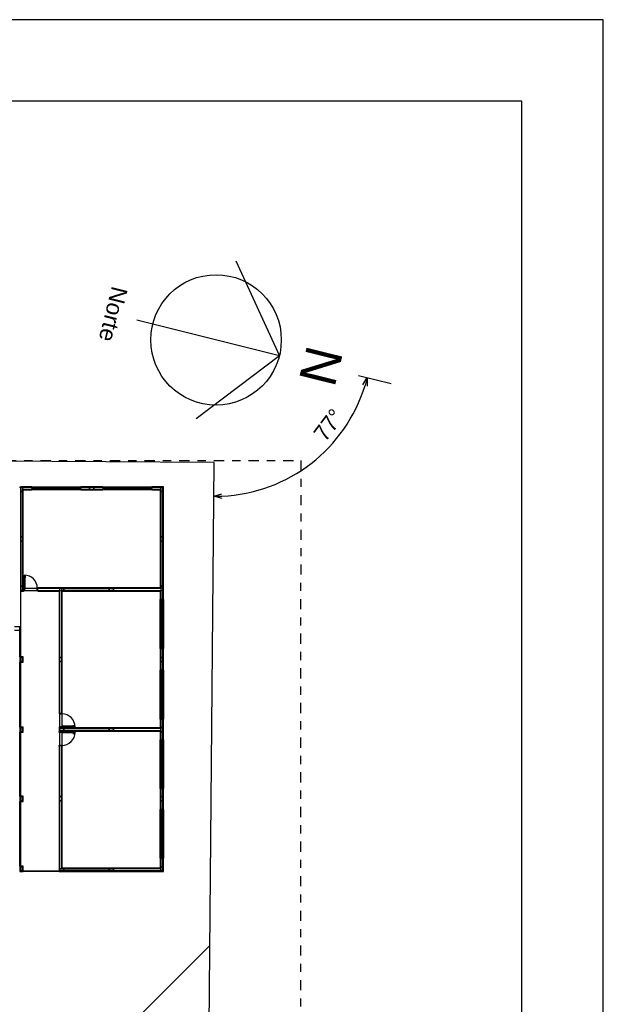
# Model space of a CAD drawing. Header units: millimetres. Extents: x 0 to 354, y 0 to 59.
# Tile 24 of 84: x 77 to 84, y 47 to 59. Entities that reach past the tile are written whole.
import ezdxf
from ezdxf.enums import TextEntityAlignment as Align

# ---------------------------------------------------------------- set-up
doc = ezdxf.new("R2010")
doc.units = ezdxf.units.MM
doc.linetypes.add('DASHDOT', pattern=[1, 0.5, -0.25, 0, -0.25])
doc.layers.add('ARQ-HTC', color=9, linetype='Continuous')
doc.styles.add('GULIM', font='Gulim.ttf')
doc.styles.get("Standard").update_dxf_attribs({"font": 'arial.ttf'})
doc.dimstyles.new('GULIM-50', dxfattribs={"dimtxt": 0.2, "dimasz": 0.1, "dimexe": 0.3, "dimexo": 0, "dimgap": 0.025, "dimtad": 1, "dimdec": 1, "dimlfac": 50, "dimzin": 12, "dimdsep": 46, "dimtxsty": 'GULIM', "dimblk": 'OPEN30', "dimcen": 0, "dimclrd": 152, "dimclre": 152, "dimclrt": 152, "dimaunit": 1, "dimadec": 0, "dimazin": 0, "dimtfac": 1.875, "dimtdec": 1, "dimtmove": 2, "dimatfit": 3, "dimldrblk": 'OPEN30', "dimfxl": 0, "dimtolj": 1, "dimtzin": 12, "dimlwd": -1, "dimarcsym": 0})

# ---------------------------------------------------------------- blocks, each defined once
blk = doc.blocks.new('AMPLIAÇÃO')
at = {"color": 1}
for p, q in [((-8.8, 35.575), (-8.8, 34.855)), ((-1.88, 35.575), (-8.8, 35.575)), ((-8.78, 34.855), (-8.78, 35.555)), ((-8.78, 35.555), (-1.88, 35.555)), ((-8.51, 35.545), (-8.77, 35.545)), ((-8.77, 35.545), (-8.77, 35.405)), ((-8.77, 35.405), (-8.77, 35.545)), ((-8.77, 35.545), (-1.88, 35.545)), ((-8.77, 35.405), (-8.51, 35.405)), ((-8.77, 35.405), (-8.77, 34.855)), ((-8.63, 35.405), (-8.77, 35.405)), ((-8.63, 34.855), (-8.63, 35.405)), ((-2.57, 35.405), (-8.63, 35.405)), ((-2.58, 35.395), (-8.62, 35.395)), ((-8.62, 35.395), (-8.62, 34.855)), ((-8.6, 35.375), (-2.6, 35.375)), ((-8.6, 34.855), (-8.6, 35.375)), ((-8.51, 35.405), (-8.51, 35.545)), ((-5.73, 35.545), (-8.51, 35.545)), ((-8.51, 35.545), (-8.51, 35.405)), ((-8.51, 35.405), (-5.73, 35.405)), ((-5.47, 35.545), (-5.73, 35.545)), ((-5.73, 35.545), (-5.73, 35.405)), ((-5.73, 35.405), (-5.73, 35.545)), ((-5.73, 35.405), (-5.47, 35.405)), ((-5.47, 35.405), (-5.47, 35.545)), ((-2.69, 35.545), (-5.47, 35.545)), ((-5.47, 35.545), (-5.47, 35.405)), ((-5.47, 35.405), (-2.69, 35.405)), ((-2.43, 35.545), (-2.69, 35.545)), ((-2.69, 35.545), (-2.69, 35.405)), ((-2.69, 35.405), (-2.69, 35.545)), ((-2.69, 35.405), (-2.43, 35.405)), ((-2.6, 35.375), (-2.6, 27.895)), ((-2.58, 27.895), (-2.58, 35.395)), ((-1.88, 35.545), (-2.57, 35.545)), ((-2.57, 35.545), (-2.57, 32.505)), ((-2.43, 35.405), (-2.43, 35.545)), ((-2.43, 35.405), (-1.88, 35.405)), ((-2.43, 32.505), (-2.43, 35.405)), ((-1.88, 35.395), (-2.42, 35.395)), ((-2.42, 35.395), (-2.42, 29.355)), ((-2.4, 35.375), (-1.88, 35.375)), ((-2.4, 29.375), (-2.4, 35.375)), ((-1.88, 35.555), (-1.88, 35.575)), ((-1.88, 35.575), (1.12, 35.575)), ((-1.88, 35.545), (-1.88, 35.555)), ((-1.88, 35.495), (-1.88, 35.545)), ((1.12, 35.545), (-1.88, 35.545)), ((-1.85, 35.495), (-1.88, 35.495)), ((-1.88, 35.495), (-1.88, 35.455)), ((-1.88, 35.405), (-1.88, 35.455)), ((-1.88, 35.455), (-1.85, 35.455)), ((-1.88, 35.395), (-1.88, 35.405)), ((-1.88, 35.405), (1.12, 35.405)), ((-1.88, 35.375), (-1.88, 35.395)), ((1.12, 35.375), (-1.88, 35.375)), ((-1.85, 35.455), (-1.85, 35.495)), ((-1.85, 35.495), (1.09, 35.495)), ((-1.66, 35.48), (-1.85, 35.48)), ((-1.85, 35.48), (-1.85, 35.47)), ((-1.85, 35.47), (-1.66, 35.47)), ((1.09, 35.455), (-1.85, 35.455)), ((-1.64, 35.49), (-1.66, 35.49)), ((-1.66, 35.49), (-1.66, 35.46)), ((-1.66, 35.47), (-1.66, 35.48)), ((-1.66, 35.46), (-1.64, 35.46)), ((-1.64, 35.46), (-1.64, 35.49)), ((-1.64, 35.49), (0.88, 35.49)), ((0.88, 35.46), (-1.64, 35.46)), ((0.9, 35.49), (0.88, 35.49)), ((0.88, 35.49), (0.88, 35.46)), ((0.88, 35.46), (0.9, 35.46)), ((0.9, 35.46), (0.9, 35.49)), ((1.09, 35.48), (0.9, 35.48)), ((0.9, 35.48), (0.9, 35.47)), ((0.9, 35.47), (1.09, 35.47)), ((1.12, 35.495), (1.09, 35.495)), ((1.09, 35.495), (1.09, 35.455)), ((1.09, 35.47), (1.09, 35.48)), ((1.09, 35.455), (1.12, 35.455)), ((2.45, 35.575), (1.12, 35.575)), ((1.12, 35.575), (1.12, 35.555)), ((1.12, 35.555), (1.12, 35.545)), ((1.12, 35.555), (2.45, 35.555)), ((1.67, 35.545), (1.12, 35.545)), ((1.12, 35.545), (1.12, 35.495)), ((1.12, 35.545), (1.93, 35.545)), ((1.12, 35.455), (1.12, 35.495)), ((1.12, 35.455), (1.12, 35.405)), ((1.12, 35.405), (1.67, 35.405)), ((1.12, 35.405), (1.12, 35.395)), ((1.12, 35.395), (1.12, 35.375)), ((2.45, 35.395), (1.12, 35.395)), ((1.12, 35.375), (2.45, 35.375)), ((1.93, 35.545), (1.67, 35.545)), ((1.67, 35.545), (1.67, 35.405)), ((1.67, 35.405), (1.67, 35.545)), ((1.67, 35.405), (1.93, 35.405)), ((2.45, 35.405), (1.67, 35.405)), ((1.93, 35.405), (1.93, 35.545)), ((2.45, 35.545), (1.93, 35.545)), ((1.93, 35.545), (1.93, 35.405)), ((1.93, 35.405), (2.45, 35.405)), ((2.45, 35.555), (2.45, 35.575)), ((2.45, 35.575), (5.45, 35.575)), ((2.45, 35.545), (2.45, 35.555)), ((2.45, 35.495), (2.45, 35.545)), ((5.45, 35.545), (2.45, 35.545)), ((2.48, 35.495), (2.45, 35.495)), ((2.45, 35.495), (2.45, 35.455)), ((2.45, 35.405), (2.45, 35.455)), ((2.45, 35.455), (2.48, 35.455)), ((2.45, 35.395), (2.45, 35.405)), ((2.45, 35.405), (5.45, 35.405)), ((2.45, 35.375), (2.45, 35.395)), ((5.45, 35.375), (2.45, 35.375)), ((2.48, 35.455), (2.48, 35.495)), ((2.48, 35.495), (5.42, 35.495)), ((2.67, 35.48), (2.48, 35.48)), ((2.48, 35.48), (2.48, 35.47)), ((2.48, 35.47), (2.67, 35.47)), ((5.42, 35.455), (2.48, 35.455)), ((2.69, 35.49), (2.67, 35.49)), ((2.67, 35.49), (2.67, 35.46)), ((2.67, 35.47), (2.67, 35.48)), ((2.67, 35.46), (2.69, 35.46)), ((2.69, 35.46), (2.69, 35.49)), ((2.69, 35.49), (5.21, 35.49)), ((5.21, 35.46), (2.69, 35.46)), ((5.23, 35.49), (5.21, 35.49)), ((5.21, 35.49), (5.21, 35.46)), ((5.21, 35.46), (5.23, 35.46)), ((5.23, 35.46), (5.23, 35.49)), ((5.42, 35.48), (5.23, 35.48)), ((5.23, 35.48), (5.23, 35.47)), ((5.23, 35.47), (5.42, 35.47)), ((5.45, 35.495), (5.42, 35.495)), ((5.42, 35.495), (5.42, 35.455)), ((5.42, 35.47), (5.42, 35.48)), ((5.42, 35.455), (5.45, 35.455)), ((6.72, 35.575), (5.45, 35.575)), ((5.45, 35.575), (5.45, 35.555)), ((5.45, 35.555), (5.45, 35.545)), ((5.45, 35.555), (6.72, 35.555)), ((5.97, 35.545), (5.45, 35.545)), ((5.45, 35.545), (5.45, 35.495)), ((5.45, 35.455), (5.45, 35.495)), ((5.45, 35.455), (5.45, 35.405)), ((5.45, 35.405), (5.97, 35.405)), ((5.45, 35.405), (5.45, 35.395)), ((5.45, 35.395), (5.45, 35.375)), ((6.02, 35.395), (5.45, 35.395)), ((5.45, 35.375), (6, 35.375)), ((6.23, 35.545), (5.97, 35.545)), ((5.97, 35.545), (5.97, 35.405)), ((5.97, 35.405), (5.97, 35.545)), ((5.97, 35.545), (6.72, 35.545)), ((5.97, 35.405), (6.23, 35.405)), ((6.03, 35.405), (5.97, 35.405)), ((6, 35.375), (6, 29.375)), ((6.02, 29.355), (6.02, 35.395)), ((6.17, 35.405), (6.03, 35.405)), ((6.03, 35.395), (6.03, 35.405)), ((6.03, 35.375), (6.03, 32.505)), ((6.23, 35.405), (6.17, 35.405)), ((6.17, 35.405), (6.17, 35.395)), ((6.17, 32.505), (6.17, 35.375)), ((6.72, 35.395), (6.18, 35.395)), ((6.18, 35.395), (6.18, 29.355)), ((6.2, 35.375), (6.72, 35.375)), ((6.2, 29.375), (6.2, 35.375)), ((6.23, 35.405), (6.23, 35.545)), ((6.72, 35.545), (6.23, 35.545)), ((6.23, 35.545), (6.23, 35.405)), ((6.23, 35.405), (6.72, 35.405)), ((6.72, 35.555), (6.72, 35.575)), ((6.72, 35.575), (9.72, 35.575)), ((6.72, 35.545), (6.72, 35.555)), ((6.72, 35.495), (6.72, 35.545)), ((9.72, 35.545), (6.72, 35.545)), ((6.75, 35.495), (6.72, 35.495)), ((6.72, 35.495), (6.72, 35.455)), ((6.72, 35.405), (6.72, 35.455)), ((6.72, 35.455), (6.75, 35.455)), ((6.72, 35.395), (6.72, 35.405)), ((6.72, 35.405), (9.72, 35.405)), ((6.72, 35.375), (6.72, 35.395)), ((9.72, 35.375), (6.72, 35.375)), ((6.75, 35.455), (6.75, 35.495)), ((6.75, 35.495), (9.69, 35.495)), ((6.94, 35.48), (6.75, 35.48)), ((6.75, 35.48), (6.75, 35.47)), ((6.75, 35.47), (6.94, 35.47)), ((9.69, 35.455), (6.75, 35.455)), ((6.96, 35.49), (6.94, 35.49)), ((6.94, 35.49), (6.94, 35.46)), ((6.94, 35.47), (6.94, 35.48)), ((6.94, 35.46), (6.96, 35.46)), ((6.96, 35.46), (6.96, 35.49)), ((6.96, 35.49), (9.48, 35.49)), ((9.48, 35.46), (6.96, 35.46)), ((9.5, 35.49), (9.48, 35.49)), ((9.48, 35.49), (9.48, 35.46)), ((9.48, 35.46), (9.5, 35.46)), ((9.5, 35.46), (9.5, 35.49)), ((9.69, 35.48), (9.5, 35.48)), ((9.5, 35.48), (9.5, 35.47)), ((9.5, 35.47), (9.69, 35.47)), ((9.72, 35.495), (9.69, 35.495)), ((9.69, 35.495), (9.69, 35.455)), ((9.69, 35.47), (9.69, 35.48)), ((9.69, 35.455), (9.72, 35.455)), ((10.99, 35.575), (9.72, 35.575)), ((9.72, 35.575), (9.72, 35.555)), ((9.72, 35.555), (9.72, 35.545)), ((9.72, 35.555), (10.99, 35.555)), ((10.21, 35.545), (9.72, 35.545)), ((9.72, 35.545), (9.72, 35.495)), ((9.72, 35.455), (9.72, 35.495)), ((9.72, 35.455), (9.72, 35.405)), ((9.72, 35.405), (10.21, 35.405)), ((10.47, 35.405), (9.72, 35.405)), ((9.72, 35.405), (9.72, 35.395)), ((9.72, 35.395), (9.72, 35.375)), ((10.99, 35.395), (9.72, 35.395)), ((9.72, 35.375), (10.99, 35.375)), ((10.47, 35.545), (10.21, 35.545)), ((10.21, 35.545), (10.21, 35.405)), ((10.21, 35.405), (10.21, 35.545)), ((10.21, 35.545), (10.47, 35.545)), ((10.21, 35.405), (10.47, 35.405)), ((10.47, 35.405), (10.47, 35.545)), ((10.99, 35.545), (10.47, 35.545)), ((10.47, 35.545), (10.47, 35.405)), ((10.47, 35.405), (10.99, 35.405)), ((10.99, 35.555), (10.99, 35.575)), ((10.99, 35.575), (13.99, 35.575)), ((10.99, 35.545), (10.99, 35.555)), ((10.99, 35.495), (10.99, 35.545)), ((13.99, 35.545), (10.99, 35.545)), ((11.02, 35.495), (10.99, 35.495)), ((10.99, 35.495), (10.99, 35.455)), ((10.99, 35.405), (10.99, 35.455)), ((10.99, 35.455), (11.02, 35.455)), ((10.99, 35.395), (10.99, 35.405)), ((10.99, 35.405), (13.99, 35.405)), ((10.99, 35.375), (10.99, 35.395)), ((13.99, 35.375), (10.99, 35.375)), ((11.02, 35.455), (11.02, 35.495)), ((11.02, 35.495), (13.96, 35.495)), ((11.21, 35.48), (11.02, 35.48)), ((11.02, 35.48), (11.02, 35.47)), ((11.02, 35.47), (11.21, 35.47)), ((13.96, 35.455), (11.02, 35.455)), ((11.23, 35.49), (11.21, 35.49)), ((11.21, 35.49), (11.21, 35.46)), ((11.21, 35.47), (11.21, 35.48)), ((11.21, 35.46), (11.23, 35.46)), ((11.23, 35.46), (11.23, 35.49)), ((11.23, 35.49), (13.75, 35.49)), ((13.75, 35.46), (11.23, 35.46)), ((13.77, 35.49), (13.75, 35.49)), ((13.75, 35.49), (13.75, 35.46)), ((13.75, 35.46), (13.77, 35.46)), ((13.77, 35.46), (13.77, 35.49)), ((13.96, 35.48), (13.77, 35.48)), ((13.77, 35.48), (13.77, 35.47)), ((13.77, 35.47), (13.96, 35.47)), ((13.99, 35.495), (13.96, 35.495)), ((13.96, 35.495), (13.96, 35.455)), ((13.96, 35.47), (13.96, 35.48)), ((13.96, 35.455), (13.99, 35.455)), ((14.8, 35.575), (13.99, 35.575)), ((13.99, 35.575), (13.99, 35.555)), ((13.99, 35.555), (13.99, 35.545)), ((13.99, 35.555), (14.78, 35.555)), ((14.51, 35.545), (13.99, 35.545)), ((13.99, 35.545), (13.99, 35.495)), ((13.99, 35.455), (13.99, 35.495)), ((13.99, 35.455), (13.99, 35.405)), ((13.99, 35.405), (14.51, 35.405)), ((13.99, 35.405), (13.99, 35.395)), ((13.99, 35.395), (13.99, 35.375)), ((14.62, 35.395), (13.99, 35.395)), ((13.99, 35.375), (14.6, 35.375)), ((14.77, 35.545), (14.51, 35.545)), ((14.51, 35.545), (14.51, 35.405)), ((14.51, 35.405), (14.51, 35.545)), ((14.51, 35.545), (14.77, 35.545)), ((14.51, 35.405), (14.77, 35.405)), ((14.63, 35.405), (14.51, 35.405)), ((14.6, 35.375), (14.6, 29.375)), ((14.62, 29.355), (14.62, 35.395)), ((14.77, 35.405), (14.63, 35.405)), ((14.63, 35.395), (14.63, 35.405)), ((14.63, 35.375), (14.63, 32.505)), ((14.77, 35.405), (14.77, 35.545)), ((14.77, 35.545), (14.77, 29.205)), ((14.77, 32.505), (14.77, 35.405)), ((14.78, 35.555), (14.78, 29.205)), ((14.8, 29.205), (14.8, 35.575)), ((-8.8, 34.855), (-8.78, 34.855)), ((-8.8, 31.854), (-8.8, 34.855)), ((-8.78, 34.855), (-8.77, 34.855)), ((-8.77, 34.855), (-8.72, 34.855)), ((-8.77, 34.855), (-8.77, 31.855)), ((-8.72, 34.855), (-8.72, 34.825)), ((-8.68, 34.855), (-8.72, 34.855)), ((-8.72, 34.825), (-8.68, 34.825)), ((-8.72, 31.885), (-8.72, 34.825)), ((-8.715, 34.635), (-8.715, 34.615)), ((-8.685, 34.635), (-8.715, 34.635)), ((-8.715, 34.615), (-8.685, 34.615)), ((-8.715, 32.095), (-8.715, 34.615)), ((-8.705, 34.825), (-8.705, 34.635)), ((-8.695, 34.825), (-8.705, 34.825)), ((-8.705, 34.635), (-8.695, 34.635)), ((-8.695, 34.635), (-8.695, 34.825)), ((-8.685, 34.615), (-8.685, 34.635)), ((-8.685, 34.615), (-8.685, 32.095)), ((-8.68, 34.855), (-8.63, 34.855)), ((-8.68, 34.825), (-8.68, 34.855)), ((-8.68, 34.825), (-8.68, 31.885)), ((-8.63, 34.855), (-8.62, 34.855)), ((-8.63, 31.855), (-8.63, 34.855)), ((-8.62, 34.855), (-8.6, 34.855)), ((-8.6, 34.855), (-8.6, 31.855)), ((-8.715, 32.095), (-8.715, 32.075)), ((-8.685, 32.095), (-8.715, 32.095)), ((-8.715, 32.075), (-8.685, 32.075)), ((-8.705, 32.075), (-8.705, 31.885)), ((-8.695, 32.075), (-8.705, 32.075)), ((-8.695, 31.885), (-8.695, 32.075)), ((-8.685, 32.075), (-8.685, 32.095)), ((-2.43, 32.505), (-2.57, 32.505)), ((-2.57, 32.505), (-2.57, 32.245)), ((-2.57, 32.505), (-2.43, 32.505)), ((-2.57, 29.345), (-2.57, 32.505)), ((-2.57, 32.245), (-2.43, 32.245)), ((-2.43, 32.245), (-2.57, 32.245)), ((-2.57, 32.245), (-2.57, 29.465)), ((-2.43, 32.245), (-2.43, 32.505)), ((-2.43, 32.505), (-2.43, 29.345)), ((-2.43, 29.465), (-2.43, 32.245)), ((6.17, 32.505), (6.03, 32.505)), ((6.03, 32.505), (6.03, 32.245)), ((6.03, 32.505), (6.17, 32.505)), ((6.03, 29.345), (6.03, 32.505)), ((6.03, 32.245), (6.17, 32.245)), ((6.17, 32.245), (6.03, 32.245)), ((6.03, 32.245), (6.03, 29.465)), ((6.17, 32.245), (6.17, 32.505)), ((6.17, 32.505), (6.17, 29.345)), ((6.17, 29.465), (6.17, 32.245)), ((14.77, 32.505), (14.63, 32.505)), ((14.63, 32.505), (14.63, 32.245)), ((14.63, 32.505), (14.77, 32.505)), ((14.63, 29.345), (14.63, 32.505)), ((14.63, 32.245), (14.77, 32.245)), ((14.77, 32.245), (14.63, 32.245)), ((14.63, 32.245), (14.63, 29.465)), ((14.77, 32.245), (14.77, 32.505)), ((14.77, 29.465), (14.77, 32.245)), ((-8.8, 31.854), (-8.8, 30.51)), ((-8.78, 31.854), (-8.8, 31.854)), ((-8.77, 31.854), (-8.78, 31.854)), ((-8.78, 30.51), (-8.78, 31.854)), ((-8.77, 31.855), (-8.77, 31.305)), ((-8.72, 31.855), (-8.77, 31.855)), ((-8.72, 31.885), (-8.72, 31.855)), ((-8.68, 31.885), (-8.72, 31.885)), ((-8.72, 31.855), (-8.68, 31.855)), ((-8.705, 31.885), (-8.695, 31.885)), ((-8.68, 31.855), (-8.68, 31.885)), ((-8.63, 31.855), (-8.68, 31.855)), ((-8.63, 31.305), (-8.63, 31.855)), ((-8.62, 31.855), (-8.63, 31.855)), ((-8.63, 31.855), (-8.63, 31.045)), ((-8.6, 31.855), (-8.62, 31.855)), ((-8.62, 31.855), (-8.62, 30.51)), ((-8.6, 30.51), (-8.6, 31.855)), ((-8.63, 31.305), (-8.77, 31.305)), ((-8.77, 31.305), (-8.77, 31.045)), ((-8.77, 31.305), (-8.63, 31.305)), ((-8.77, 31.045), (-8.77, 31.305)), ((-8.77, 31.045), (-8.63, 31.045)), ((-8.77, 31.045), (-8.77, 30.51)), ((-8.63, 31.045), (-8.77, 31.045)), ((-8.63, 31.045), (-8.63, 31.305)), ((-8.63, 30.51), (-8.63, 31.045)), ((-8.8, 30.51), (-8.78, 30.51)), ((-8.8, 27.51), (-8.8, 30.51)), ((-8.78, 30.51), (-8.77, 30.51)), ((-8.77, 30.51), (-8.72, 30.51)), ((-8.77, 30.51), (-8.77, 27.51)), ((-8.72, 30.51), (-8.72, 30.48)), ((-8.68, 30.51), (-8.72, 30.51)), ((-8.72, 30.48), (-8.68, 30.48)), ((-8.72, 27.54), (-8.72, 30.48)), ((-8.715, 30.29), (-8.715, 30.27)), ((-8.685, 30.29), (-8.715, 30.29)), ((-8.715, 30.27), (-8.685, 30.27)), ((-8.715, 27.75), (-8.715, 30.27)), ((-8.705, 30.48), (-8.705, 30.29)), ((-8.695, 30.48), (-8.705, 30.48)), ((-8.705, 30.29), (-8.695, 30.29)), ((-8.695, 30.29), (-8.695, 30.48)), ((-8.685, 30.27), (-8.685, 30.29)), ((-8.685, 30.27), (-8.685, 27.75)), ((-8.68, 30.51), (-8.63, 30.51)), ((-8.68, 30.48), (-8.68, 30.51)), ((-8.68, 30.48), (-8.68, 27.54)), ((-8.63, 30.51), (-8.62, 30.51)), ((-8.63, 27.51), (-8.63, 30.51)), ((-8.62, 30.51), (-8.6, 30.51)), ((-8.6, 30.51), (-8.6, 27.51)), ((5.858, 30.014), (5.858, 30.113)), ((5.858, 30.113), (5.89, 30.113)), ((5.868, 30.014), (5.858, 30.014)), ((5.89, 30.093), (5.868, 30.093)), ((5.868, 30.093), (5.868, 30.014)), ((5.895, 30.124), (5.89, 30.124)), ((5.89, 30.124), (5.89, 30.103)), ((5.89, 30.103), (5.89, 30.082)), ((5.89, 30.082), (5.895, 30.082)), ((5.93, 30.155), (5.895, 30.155)), ((5.895, 30.155), (5.895, 29.355)), ((5.93, 29.355), (5.93, 30.155)), ((5.93, 30.124), (5.935, 30.124)), ((5.935, 30.082), (5.93, 30.082)), ((5.935, 30.124), (5.935, 30.103)), ((5.967, 30.113), (5.935, 30.113)), ((5.935, 30.103), (5.935, 30.082)), ((5.935, 30.093), (5.957, 30.093)), ((5.957, 30.093), (5.957, 30.014)), ((5.957, 30.014), (5.967, 30.014)), ((5.967, 30.014), (5.967, 30.113)), ((6.233, 30.014), (6.233, 30.113)), ((6.233, 30.113), (6.265, 30.113)), ((6.243, 30.014), (6.233, 30.014)), ((6.265, 30.093), (6.243, 30.093)), ((6.243, 30.093), (6.243, 30.014)), ((6.27, 30.124), (6.265, 30.124)), ((6.265, 30.124), (6.265, 30.103)), ((6.265, 30.103), (6.265, 30.082)), ((6.265, 30.082), (6.27, 30.082)), ((6.27, 30.155), (6.305, 30.155)), ((6.27, 29.355), (6.27, 30.155)), ((6.305, 30.155), (6.305, 29.355)), ((6.305, 30.124), (6.31, 30.124)), ((6.31, 30.082), (6.305, 30.082)), ((6.31, 30.124), (6.31, 30.103)), ((6.342, 30.113), (6.31, 30.113)), ((6.31, 30.103), (6.31, 30.082)), ((6.31, 30.093), (6.332, 30.093)), ((6.332, 30.093), (6.332, 30.014)), ((6.332, 30.014), (6.342, 30.014)), ((6.342, 30.014), (6.342, 30.113)), ((-2.43, 29.465), (-2.57, 29.465)), ((-2.57, 29.465), (-2.57, 29.205)), ((-2.57, 29.465), (-2.43, 29.465)), ((-2.57, 29.345), (-2.57, 27.865)), ((1.67, 29.345), (-2.57, 29.345)), ((-2.57, 29.205), (-2.43, 29.205)), ((-2.43, 29.205), (-2.43, 29.465)), ((-2.43, 27.865), (-2.43, 29.205)), ((-2.43, 29.205), (1.67, 29.205)), ((-2.42, 29.355), (5.08, 29.355)), ((-2.42, 29.195), (-2.42, 27.89)), ((5.085, 29.195), (-2.42, 29.195)), ((5.08, 29.375), (-2.4, 29.375)), ((-2.4, 27.89), (-2.4, 29.175)), ((-2.4, 29.175), (5.085, 29.175)), ((1.93, 29.345), (1.67, 29.345)), ((1.67, 29.345), (1.67, 29.205)), ((1.67, 29.205), (1.67, 29.345)), ((1.67, 29.345), (1.93, 29.345)), ((1.67, 29.205), (1.93, 29.205)), ((1.93, 29.205), (1.67, 29.205)), ((1.93, 29.205), (1.93, 29.345)), ((5.11, 29.345), (1.93, 29.345)), ((1.93, 29.345), (1.93, 29.205)), ((1.93, 29.205), (5.11, 29.205)), ((5.08, 29.37), (5.08, 29.375)), ((5.12, 29.37), (5.08, 29.37)), ((5.08, 29.37), (5.08, 29.355)), ((5.08, 29.355), (5.12, 29.355)), ((5.08, 29.345), (5.08, 29.355)), ((5.085, 29.195), (5.085, 29.205)), ((5.125, 29.195), (5.085, 29.195)), ((5.085, 29.195), (5.085, 29.18)), ((5.085, 29.18), (5.125, 29.18)), ((5.085, 29.175), (5.085, 29.18)), ((5.11, 29.355), (5.11, 29.195)), ((5.12, 29.355), (5.12, 29.37)), ((5.13, 29.355), (5.12, 29.355)), ((5.125, 29.18), (5.125, 29.195)), ((5.125, 29.195), (5.14, 29.195)), ((5.13, 29.32), (5.13, 29.355)), ((5.13, 29.345), (5.93, 29.345)), ((5.14, 29.32), (5.13, 29.32)), ((5.14, 29.195), (5.14, 29.32)), ((5.14, 29.205), (5.92, 29.205)), ((5.895, 29.355), (5.93, 29.355)), ((5.93, 29.32), (5.92, 29.32)), ((5.92, 29.32), (5.92, 29.195)), ((5.92, 29.195), (5.935, 29.195)), ((5.94, 29.355), (5.93, 29.355)), ((5.93, 29.355), (5.93, 29.32)), ((5.975, 29.195), (5.935, 29.195)), ((5.935, 29.195), (5.935, 29.18)), ((5.935, 29.18), (5.975, 29.18)), ((5.94, 29.37), (5.94, 29.355)), ((5.98, 29.37), (5.94, 29.37)), ((5.94, 29.355), (5.98, 29.355)), ((5.95, 29.195), (5.95, 29.355)), ((6, 29.345), (5.95, 29.345)), ((5.95, 29.205), (6.03, 29.205)), ((5.975, 29.205), (5.975, 29.195)), ((5.975, 29.18), (5.975, 29.195)), ((6.225, 29.195), (5.975, 29.195)), ((5.975, 29.18), (5.975, 29.175)), ((5.975, 29.175), (6.225, 29.175)), ((6, 29.375), (5.98, 29.375)), ((5.98, 29.375), (5.98, 29.37)), ((5.98, 29.355), (5.98, 29.37)), ((5.98, 29.355), (5.98, 29.345)), ((5.98, 29.355), (6.02, 29.355)), ((6.02, 29.345), (6.03, 29.345)), ((6.17, 29.465), (6.03, 29.465)), ((6.03, 29.465), (6.03, 29.205)), ((6.03, 29.465), (6.17, 29.465)), ((6.03, 29.205), (6.03, 29.345)), ((6.03, 29.205), (6.17, 29.205)), ((6.17, 29.205), (6.03, 29.205)), ((6.17, 29.205), (6.17, 29.465)), ((6.25, 29.345), (6.17, 29.345)), ((6.17, 29.345), (6.17, 29.205)), ((6.17, 29.205), (6.25, 29.205)), ((6.18, 29.355), (6.22, 29.355)), ((6.22, 29.375), (6.2, 29.375)), ((6.22, 29.37), (6.22, 29.375)), ((6.22, 29.37), (6.26, 29.37)), ((6.22, 29.355), (6.22, 29.37)), ((6.26, 29.355), (6.22, 29.355)), ((6.22, 29.345), (6.22, 29.355)), ((6.225, 29.195), (6.225, 29.205)), ((6.225, 29.195), (6.265, 29.195)), ((6.225, 29.18), (6.225, 29.195)), ((6.265, 29.18), (6.225, 29.18)), ((6.225, 29.175), (6.225, 29.18)), ((6.25, 29.195), (6.25, 29.355)), ((6.26, 29.37), (6.26, 29.355)), ((6.26, 29.355), (6.27, 29.355)), ((6.265, 29.195), (6.265, 29.18)), ((6.28, 29.195), (6.265, 29.195)), ((6.305, 29.355), (6.27, 29.355)), ((6.27, 29.355), (6.27, 29.32)), ((6.27, 29.345), (7.07, 29.345)), ((6.27, 29.32), (6.28, 29.32)), ((6.28, 29.32), (6.28, 29.195)), ((6.28, 29.205), (7.06, 29.205)), ((7.06, 29.32), (7.07, 29.32)), ((7.06, 29.195), (7.06, 29.32)), ((7.075, 29.195), (7.06, 29.195)), ((7.07, 29.355), (7.08, 29.355)), ((7.07, 29.32), (7.07, 29.355)), ((7.075, 29.195), (7.115, 29.195)), ((7.075, 29.18), (7.075, 29.195)), ((7.115, 29.18), (7.075, 29.18)), ((7.08, 29.355), (7.08, 29.37)), ((7.08, 29.37), (7.12, 29.37)), ((7.12, 29.355), (7.08, 29.355)), ((7.09, 29.355), (7.09, 29.195)), ((10.21, 29.345), (7.09, 29.345)), ((7.09, 29.205), (10.21, 29.205)), ((7.115, 29.205), (7.115, 29.195)), ((7.115, 29.195), (7.115, 29.18)), ((14.8, 29.195), (7.115, 29.195)), ((7.115, 29.18), (7.115, 29.175)), ((7.115, 29.175), (14.8, 29.175)), ((14.6, 29.375), (7.12, 29.375)), ((7.12, 29.375), (7.12, 29.37)), ((7.12, 29.37), (7.12, 29.355)), ((7.12, 29.355), (7.12, 29.345)), ((7.12, 29.355), (14.62, 29.355)), ((10.47, 29.345), (10.21, 29.345)), ((10.21, 29.345), (10.21, 29.205)), ((10.21, 29.205), (10.21, 29.345)), ((10.21, 29.345), (10.47, 29.345)), ((10.21, 29.205), (10.47, 29.205)), ((14.77, 29.205), (10.21, 29.205)), ((10.47, 29.205), (10.47, 29.345)), ((14.6, 29.345), (10.47, 29.345)), ((10.47, 29.345), (10.47, 29.205)), ((10.47, 29.205), (14.63, 29.205)), ((14.62, 29.345), (14.63, 29.345)), ((14.77, 29.465), (14.63, 29.465)), ((14.63, 29.465), (14.63, 29.205)), ((14.63, 29.465), (14.77, 29.465)), ((14.63, 29.205), (14.63, 29.345)), ((14.63, 29.205), (14.77, 29.205)), ((14.77, 29.205), (14.77, 29.465)), ((14.77, 26.975), (14.77, 29.175)), ((14.8, 29.205), (14.78, 29.205)), ((14.8, 29.195), (14.8, 29.205)), ((14.8, 29.175), (14.8, 29.195)), ((14.8, 29.175), (14.8, 26.975)), ((-2.6, 27.895), (-2.595, 27.895)), ((-2.595, 27.895), (-2.58, 27.895)), ((-2.595, 27.855), (-2.595, 27.895)), ((-2.58, 27.855), (-2.595, 27.855)), ((-2.58, 27.895), (-2.58, 27.855)), ((-2.58, 27.895), (-2.57, 27.895)), ((-2.58, 27.865), (-2.42, 27.865)), ((-2.58, 27.845), (-2.58, 27.855)), ((-2.545, 27.845), (-2.58, 27.845)), ((-2.57, 27.045), (-2.57, 27.845)), ((-2.545, 27.835), (-2.545, 27.845)), ((-2.42, 27.835), (-2.545, 27.835)), ((-2.43, 27.89), (-2.42, 27.89)), ((-2.43, 27.055), (-2.43, 27.835)), ((-2.42, 27.89), (-2.405, 27.89)), ((-2.42, 27.85), (-2.42, 27.89)), ((-2.405, 27.85), (-2.42, 27.85)), ((-2.42, 27.85), (-2.42, 27.835)), ((-2.405, 27.89), (-2.405, 27.85)), ((-2.405, 27.89), (-2.4, 27.89)), ((-8.8, 27.51), (-8.8, 26.805)), ((-8.78, 27.51), (-8.8, 27.51)), ((-8.77, 27.51), (-8.78, 27.51)), ((-8.78, 26.805), (-8.78, 27.51)), ((-8.77, 27.51), (-8.77, 26.945)), ((-8.72, 27.51), (-8.77, 27.51)), ((-8.72, 27.54), (-8.72, 27.51)), ((-8.68, 27.54), (-8.72, 27.54)), ((-8.72, 27.51), (-8.68, 27.51)), ((-8.715, 27.75), (-8.715, 27.73)), ((-8.685, 27.75), (-8.715, 27.75)), ((-8.715, 27.73), (-8.685, 27.73)), ((-8.705, 27.73), (-8.705, 27.54)), ((-8.695, 27.73), (-8.705, 27.73)), ((-8.705, 27.54), (-8.695, 27.54)), ((-8.695, 27.54), (-8.695, 27.73)), ((-8.685, 27.73), (-8.685, 27.75)), ((-8.68, 27.51), (-8.68, 27.54)), ((-8.63, 27.51), (-8.68, 27.51)), ((-8.63, 26.975), (-8.63, 27.51)), ((-8.62, 27.51), (-8.63, 27.51)), ((-8.6, 27.51), (-8.62, 27.51)), ((-8.62, 27.51), (-8.62, 26.955)), ((-8.6, 26.975), (-8.6, 27.51)), ((-8.8, 26.805), (-8.78, 26.805)), ((-8.78, 26.805), (-8.77, 26.805)), ((-8.51, 26.945), (-8.77, 26.945)), ((-8.77, 26.945), (-8.77, 26.805)), ((-8.77, 26.945), (-8.63, 26.945)), ((-8.77, 26.805), (-8.77, 26.945)), ((-8.77, 26.805), (-8.51, 26.805)), ((-8.77, 26.745), (-8.77, 26.805)), ((-8.63, 26.955), (-8.63, 26.945)), ((-8.63, 26.945), (-2.57, 26.945)), ((-8.62, 26.955), (-2.58, 26.955)), ((-2.6, 26.975), (-8.6, 26.975)), ((-8.51, 26.805), (-8.51, 26.945)), ((-5.73, 26.945), (-8.51, 26.945)), ((-8.51, 26.945), (-8.51, 26.805)), ((-8.51, 26.805), (-5.73, 26.805)), ((-5.47, 26.945), (-5.73, 26.945)), ((-5.73, 26.945), (-5.73, 26.805)), ((-5.73, 26.805), (-5.73, 26.945)), ((-5.73, 26.805), (-5.47, 26.805)), ((-5.47, 26.805), (-5.47, 26.945)), ((-2.69, 26.945), (-5.47, 26.945)), ((-5.47, 26.945), (-5.47, 26.805)), ((-5.47, 26.805), (-2.69, 26.805)), ((-3.38, 27.08), (-2.58, 27.08)), ((-3.38, 27.045), (-3.38, 27.08)), ((-2.58, 27.045), (-3.38, 27.045)), ((-3.349, 27.08), (-3.349, 27.085)), ((-3.349, 27.085), (-3.328, 27.085)), ((-3.349, 27.045), (-3.349, 27.04)), ((-3.349, 27.04), (-3.328, 27.04)), ((-3.239, 27.117), (-3.338, 27.117)), ((-3.338, 27.117), (-3.338, 27.085)), ((-3.338, 27.008), (-3.338, 27.04)), ((-3.239, 27.008), (-3.338, 27.008)), ((-3.328, 27.085), (-3.307, 27.085)), ((-3.328, 27.04), (-3.307, 27.04)), ((-3.318, 27.085), (-3.318, 27.107)), ((-3.318, 27.107), (-3.239, 27.107)), ((-3.318, 27.04), (-3.318, 27.018)), ((-3.318, 27.018), (-3.239, 27.018)), ((-3.307, 27.085), (-3.307, 27.08)), ((-3.307, 27.04), (-3.307, 27.045)), ((-3.239, 27.107), (-3.239, 27.117)), ((-3.239, 27.018), (-3.239, 27.008)), ((-2.43, 26.945), (-2.69, 26.945)), ((-2.69, 26.945), (-2.69, 26.805)), ((-2.69, 26.805), (-2.69, 26.945)), ((-2.69, 26.805), (-2.43, 26.805)), ((-2.6, 26.995), (-2.6, 26.975)), ((-2.595, 26.995), (-2.6, 26.995)), ((-2.595, 26.995), (-2.595, 27.035)), ((-2.595, 27.035), (-2.58, 27.035)), ((-2.58, 26.995), (-2.595, 26.995)), ((-2.58, 27.08), (-2.58, 27.045)), ((-2.58, 27.045), (-2.545, 27.045)), ((-2.58, 27.035), (-2.58, 27.045)), ((-2.58, 27.035), (-2.58, 26.995)), ((-2.42, 27.025), (-2.58, 27.025)), ((-2.57, 26.995), (-2.58, 26.995)), ((-2.58, 26.955), (-2.58, 26.995)), ((-2.57, 27.025), (-2.57, 26.945)), ((-2.57, 26.945), (-2.43, 26.945)), ((-2.545, 27.055), (-2.42, 27.055)), ((-2.545, 27.045), (-2.545, 27.055)), ((-2.43, 26.945), (-2.43, 27.025)), ((-2.42, 27), (-2.43, 27)), ((-2.43, 26.805), (-2.43, 26.945)), ((-2.43, 26.945), (-2.43, 26.805)), ((-2.43, 26.805), (-2.42, 26.805)), ((-2.42, 27.055), (-2.42, 27.04)), ((-2.42, 27.04), (-2.405, 27.04)), ((-2.42, 27), (-2.42, 27.04)), ((-2.405, 27), (-2.42, 27)), ((-2.42, 27), (-2.42, 26.805)), ((-2.42, 26.805), (-2.4, 26.805)), ((-2.405, 27.04), (-2.405, 27)), ((-2.4, 27), (-2.405, 27)), ((-2.4, 26.805), (-2.4, 27)), ((-2.4, 26.805), (-0.03, 26.805)), ((0, 26.775), (-0.2, 26.775)), ((-0.2, 26.775), (-0.2, 26.455)), ((-0.03, 26.805), (1.64, 26.805)), ((-0.03, 26.805), (-0.03, 26.775)), ((0, 26.455), (0, 26.775)), ((1.64, 26.775), (0, 26.775)), ((1.96, 26.975), (1.64, 26.975)), ((1.64, 26.975), (1.64, 26.775)), ((1.64, 26.775), (1.96, 26.775)), ((1.66, 26.955), (1.94, 26.955)), ((1.66, 26.795), (1.66, 26.955)), ((1.94, 26.795), (1.66, 26.795)), ((1.93, 26.945), (1.67, 26.945)), ((1.67, 26.945), (1.67, 26.805)), ((1.67, 26.945), (1.93, 26.945)), ((1.67, 26.805), (1.67, 26.945)), ((1.67, 26.805), (1.93, 26.805)), ((1.93, 26.805), (1.67, 26.805)), ((1.93, 26.805), (1.93, 26.945)), ((1.93, 26.945), (1.93, 26.805)), ((1.94, 26.955), (1.94, 26.795)), ((1.96, 26.775), (1.96, 26.975)), ((1.96, 26.805), (5.94, 26.805)), ((5.94, 26.775), (1.96, 26.775)), ((6.26, 26.975), (5.94, 26.975)), ((5.94, 26.975), (5.94, 26.775)), ((5.94, 26.775), (6.26, 26.775)), ((5.96, 26.955), (6.24, 26.955)), ((5.96, 26.795), (5.96, 26.955)), ((6.24, 26.795), (5.96, 26.795)), ((6.23, 26.945), (5.97, 26.945)), ((5.97, 26.945), (5.97, 26.805)), ((5.97, 26.945), (6.23, 26.945)), ((5.97, 26.805), (5.97, 26.945)), ((5.97, 26.805), (6.23, 26.805)), ((6.23, 26.805), (5.97, 26.805)), ((6.23, 26.805), (6.23, 26.945)), ((6.23, 26.945), (6.23, 26.805)), ((6.24, 26.955), (6.24, 26.795)), ((6.26, 26.775), (6.26, 26.975)), ((6.26, 26.805), (10.18, 26.805)), ((10.18, 26.775), (6.26, 26.775)), ((10.5, 26.975), (10.18, 26.975)), ((10.18, 26.975), (10.18, 26.775)), ((10.18, 26.775), (10.5, 26.775)), ((10.2, 26.955), (10.48, 26.955)), ((10.2, 26.795), (10.2, 26.955)), ((10.48, 26.795), (10.2, 26.795)), ((10.47, 26.945), (10.21, 26.945)), ((10.21, 26.945), (10.21, 26.805)), ((10.21, 26.945), (10.47, 26.945)), ((10.21, 26.805), (10.21, 26.945)), ((10.21, 26.805), (10.47, 26.805)), ((10.47, 26.805), (10.21, 26.805)), ((10.47, 26.805), (10.47, 26.945)), ((10.47, 26.945), (10.47, 26.805)), ((10.48, 26.955), (10.48, 26.795)), ((10.5, 26.775), (10.5, 26.975)), ((10.5, 26.805), (14.48, 26.805)), ((14.48, 26.775), (10.5, 26.775)), ((14.77, 26.975), (14.48, 26.975)), ((14.48, 26.975), (14.48, 26.775)), ((14.48, 26.775), (14.8, 26.775)), ((14.5, 26.955), (14.77, 26.955)), ((14.5, 26.795), (14.5, 26.955)), ((14.78, 26.795), (14.5, 26.795)), ((14.77, 26.945), (14.51, 26.945)), ((14.51, 26.945), (14.51, 26.805)), ((14.51, 26.945), (14.77, 26.945)), ((14.51, 26.805), (14.51, 26.945)), ((14.51, 26.805), (14.77, 26.805)), ((14.77, 26.805), (14.51, 26.805)), ((14.78, 26.975), (14.77, 26.975)), ((14.77, 26.955), (14.77, 26.975)), ((14.77, 26.955), (14.77, 26.805)), ((14.77, 26.805), (14.77, 26.945)), ((14.8, 26.975), (14.78, 26.975)), ((14.78, 26.975), (14.78, 26.795)), ((14.8, 26.775), (14.8, 26.975))]:
    blk.add_line(p, q, dxfattribs=at)
for centre, start, end in [((5.93, 29.355), 90.03224, 180.03224), ((6.27, 29.355), 359.96776, 89.96776), ((-2.58, 27.045), 89.96776, 179.96776)]:
    blk.add_arc(centre, 0.8, start, end, dxfattribs=at)
blk = doc.blocks.new('_Open30')
at = {"color": 0, "linetype": 'ByBlock', "lineweight": -2}
for p, q in [((-1, 0.27), (0, 0)), ((0, 0), (-1, -0.27)), ((0, 0), (-1, 0))]:
    blk.add_line(p, q, dxfattribs=at)
blk = doc.blocks.new('*D6')
at = {"color": 152, "lineweight": -2, "transparency": 16777216}
blk.add_line((81.1, 55.036), (81.498, 54.937), dxfattribs=at)
at = {"color": 152, "transparency": 16777216}
blk.add_arc((79.342, 55.474), 1.921, 272.4816, 343.0178, dxfattribs=at)
at = {"layer": 'Defpoints', "color": 0, "transparency": 16777216}
for p in [(78.383, 55.713), (80.13, 55.278), (79.329, 53.965), (80.154, 53.733), (79.154, 33.954)]:
    blk.add_point(p, dxfattribs=at)
at = {"color": 152, "transparency": 16777216, "xscale": 0.1, "yscale": 0.1, "zscale": 0.1}
for p, rotation in [((81.207, 55.009), 74.50887959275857), ((79.326, 53.553), 180.9904743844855)]:
    blk.add_blockref('_Open30', p, dxfattribs=dict(at, rotation=rotation))
at = {"color": 152, "transparency": 16777216, "insert": (80.733, 54.429), "char_height": 0.2, "attachment_point": 5, "rotation": 53.0775, "style": 'GULIM'}
blk.add_mtext('\\A1;77°', dxfattribs=at)

msp = doc.modelspace()

# ---------------------------------------------------------------- linework, layer by layer
at = {"color": 2}
msp.add_line((80.1296, 55.278), (78.3831, 55.7134), dxfattribs=at)
msp.add_lwpolyline([(0, 59.4), (0, 0), (84.1, 0), (84.1, 59.4)], close=True, dxfattribs=at)
at = {"color": 6}
msp.add_lwpolyline([(2.5, 58.4), (2.5, 1), (83.1, 1), (83.1, 58.4)], close=True, dxfattribs=at)
msp.add_lwpolyline([(79.5953, 56.4418), (80.1296, 55.278), (79.1114, 54.5012)])
at = {"color": 2, "linetype": 'DASHDOT', "ltscale": 0.25}
msp.add_lwpolyline([(71.4527, 45.6006), (71.4527, 42.5164), (70.8239, 42.5164), (70.8239, 45.6006), (70.8262, 53.9926), (80.3908, 53.9926), (80.3885, 45.6006)], close=True, dxfattribs=at)
at = {"color": 2}
msp.add_circle((79.3534, 55.4715), 0.8, dxfattribs=at)
at = {"layer": 'ARQ-HTC', "color": 1, "linetype": 'Continuous'}
for p, q in [((79.3292, 53.9654), (69.3295, 54.0385)), ((79.1544, 33.954), (79.3292, 53.9654)), ((79.2775, 48.0424), (78.3284, 47.0934))]:
    msp.add_line(p, q, dxfattribs=at)

# ---------------------------------------------------------------- block references
at = {"xscale": 0.2, "yscale": 0.2, "zscale": 0.2, "rotation": 270}
msp.add_blockref('AMPLIAÇÃO', (71.5934, 51.9102), dxfattribs=at)

# ---------------------------------------------------------------- texts
at = {"color": 2}
msp.add_text('Norte', height=0.2, rotation=256, dxfattribs=at).set_placement((78.092, 55.786), align=Align.MIDDLE)
at = {"color": 6}
msp.add_text('N', height=0.45, rotation=256, dxfattribs=at).set_placement((80.4207, 55.2054), align=Align.CENTER)

# ---------------------------------------------------------------- dimensions: what is measured, and where the dimension line sits
dim = msp.add_angular_dim_2l(base=(80.1544, 53.7328), line1=((80.1296, 55.278), (78.3831, 55.7134)), line2=((79.1544, 33.954), (79.3292, 53.9654)), dimstyle='GULIM-50', override={"dimexo": 1})
dim.commit()
dim.dimension.update_dxf_attribs({"geometry": '*D6', "text_midpoint": (80.7332, 54.4291), "dimtype": 162})

doc.saveas('drawing.dxf')
